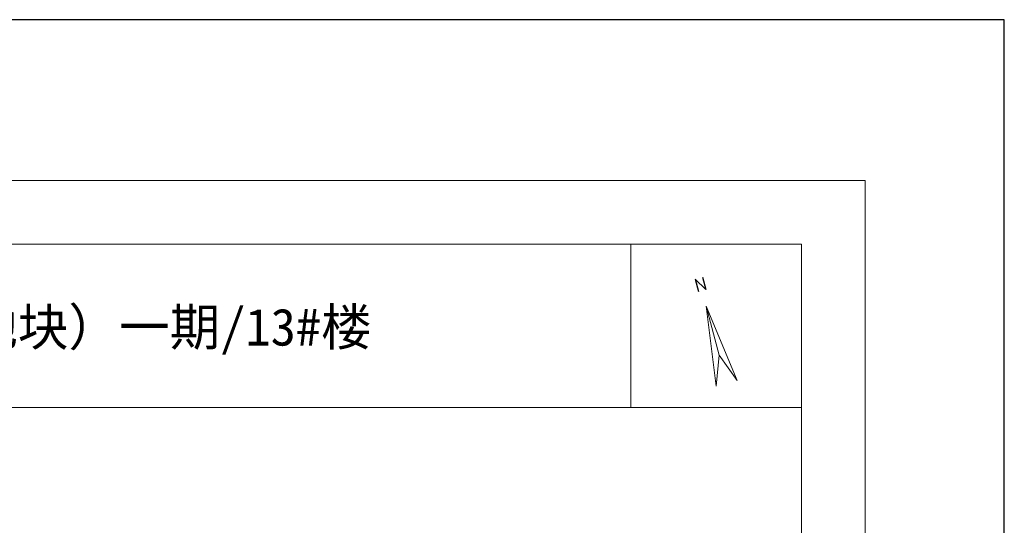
# Model space of a CAD drawing. Header units: millimetres. Extents: x 296296 to 297283, y 219875 to 220035.
# Tile 132 of 256: x 296810 to 296829, y 220024 to 220035. Entities that reach past the tile are written whole.
import ezdxf
from ezdxf.enums import TextEntityAlignment as Align

# ---------------------------------------------------------------- set-up
doc = ezdxf.new("R2010")
doc.units = ezdxf.units.MM
doc.layers.add('1', color=255, linetype='Continuous')
for name, color, linetype, lineweight in [('243100', 255, 'Continuous', 9), ('A21400', 255, 'Continuous', 9), ('A67000', 255, 'Continuous', 9), ('zdtf', 253, 'Continuous', 0)]:
    doc.layers.add(name, color=color, linetype=linetype, lineweight=lineweight)
doc.layers.add('打印图框', color=252, linetype='Continuous', plot=False)
doc.styles.add('dw', font='simhei.ttf')
doc.styles.add('tkhz1', font='txt.shx', dxfattribs={"width": 0.8, "bigfont": 'hztxt.shx'})

# ---------------------------------------------------------------- blocks, each defined once
blk = doc.blocks.new('A$C0BFD11A5')
at = {"layer": 'zdtf', "color": 7, "linetype": 'ByBlock'}
for p, q in [((2.105, 0.339), (0.567, 2.325)), ((0.567, 2.325), (1.517, 0)), ((1.359, 0.954), (0.567, 2.325)), ((1.359, 0.954), (2.105, 0.339)), ((1.517, 0), (1.359, 0.954))]:
    blk.add_line(p, q, dxfattribs=at)
at = {"layer": 'zdtf', "color": 7, "linetype": 'ByBlock', "ltscale": 2}
for p, q in [((2.105, 0.339), (0.567, 2.325)), ((0.567, 2.325), (1.517, 0)), ((1.359, 0.954), (0.567, 2.325)), ((1.359, 0.954), (2.105, 0.339)), ((1.517, 0), (1.359, 0.954))]:
    blk.add_line(p, q, dxfattribs=at)
at = {"layer": 'zdtf', "color": 7, "linetype": 'ByBlock', "ltscale": 2, "style": 'tkhz1', "oblique": 0, "width": 1}
blk.add_text('N', height=0.396, rotation=29.9985, dxfattribs=at).set_placement((0.114, 3.109), align=Align.TOP_CENTER)
blk = doc.blocks.new('A$C6E501E11')
at = {"color": 253, "xscale": 539, "yscale": 539, "zscale": 539, "rotation": 344.8624314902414}
blk.add_blockref('A$C0BFD11A5', (-428, 214, 1), dxfattribs=at)

msp = doc.modelspace()

# ---------------------------------------------------------------- linework, layer by layer
at = {"layer": '243100', "color": 7}
for p, q in [((296821.863, 220030.094), (296821.863, 220026.801)), ((296752.635, 220026.801), (296825.309, 220026.801))]:
    msp.add_line(p, q, dxfattribs=at)
at = {"layer": 'A21400', "color": 7}
for p, q in [((296751.353, 220031.377), (296826.592, 220031.377)), ((296826.592, 220031.377), (296826.592, 219976.444)), ((296752.635, 220030.094), (296825.309, 220030.094)), ((296825.309, 220030.094), (296825.309, 219977.726))]:
    msp.add_line(p, q, dxfattribs=at)
at = {"layer": '打印图框', "color": 6, "ltscale": 0.5}
msp.add_lwpolyline([(296747.332, 219973.827), (296829.398, 219973.827), (296829.398, 220034.617), (296747.332, 220034.617)], close=True, dxfattribs=at)

# ---------------------------------------------------------------- block references
at = {"layer": '1', "color": 1, "xscale": 0.0011995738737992, "yscale": 0.0011995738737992, "zscale": 0.0011995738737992}
msp.add_blockref('A$C6E501E11', (296823.154, 220027.231), dxfattribs=at)

# ---------------------------------------------------------------- texts
at = {"layer": 'A67000', "color": 7, "style": 'dw', "width": 1}
msp.add_text('新建居住项目（江岸区新兴街二、三期地块）一期/13#楼', height=0.74811, dxfattribs=at).set_placement((296791.133, 220028.049))

doc.saveas('drawing.dxf')
